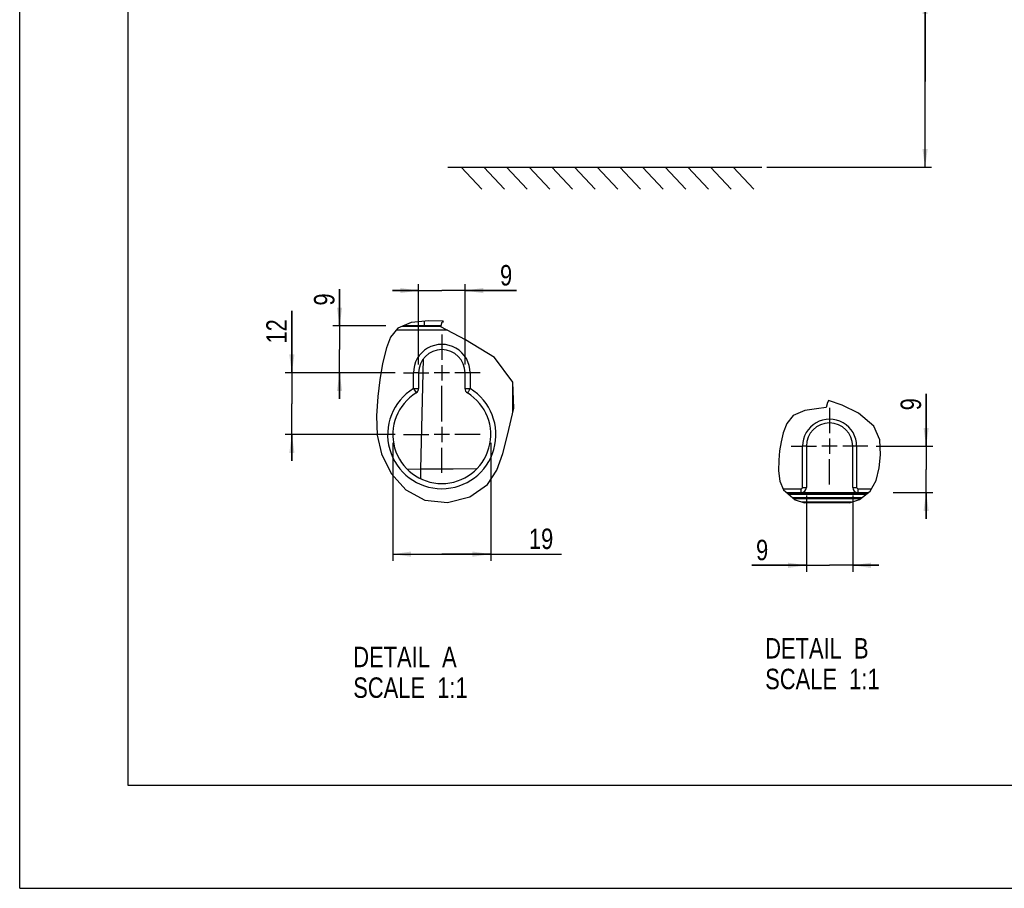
# Model space of a CAD drawing. Header units: inches. Extents: x 0 to 117, y 0 to 83.
# Tile 1 of 60: x 0 to 38, y 0 to 33. Entities that reach past the tile are written whole.
import ezdxf

# ---------------------------------------------------------------- set-up
doc = ezdxf.new("R2010")
doc.units = ezdxf.units.IN
doc.header["$LTSCALE"] = 6.431102
doc.header["$MEASUREMENT"] = 0
doc.linetypes.add('CENTER', pattern=[0.6, 0.375, -0.075, 0.075, -0.075])
doc.layers.get('0').update_dxf_attribs({"linetype": 'CONTINUOUS'})
doc.layers.add('DEFAULT_1', color=7, linetype='CENTER')
doc.styles.get("Standard").update_dxf_attribs({"font": 'txt', "width": 0.8})
doc.dimstyles.new('DIMSTYLE_1', dxfattribs={"dimtxt": 0.78125, "dimasz": 0.7, "dimexe": 0.18, "dimexo": 0.0625, "dimgap": 0.09, "dimtad": 1, "dimdec": 0, "dimzin": 4, "dimdsep": 46, "dimtxsty": 'STANDARD', "dimblk": '_FILLED', "dimblk1": '_FILLED', "dimblk2": '_FILLED', "dimcen": 0.09, "dimadec": 0, "dimazin": 0, "dimtfac": 1, "dimtdec": 0, "dimtofl": 0, "dimtmove": 0, "dimatfit": 3, "dimldrblk": '_FILLED', "dimfxl": 1, "dimtolj": 1, "dimtzin": 4, "dimarcsym": 0})
doc.dimstyles.new('DIMSTYLE_2', dxfattribs={"dimtxt": 0.78125, "dimasz": 0.7, "dimexe": 0.18, "dimexo": 0.0625, "dimgap": 0.09, "dimtad": 1, "dimdec": 0, "dimlfac": 0.2, "dimzin": 4, "dimdsep": 46, "dimtxsty": 'STANDARD', "dimblk": '_FILLED', "dimblk1": '_FILLED', "dimblk2": '_FILLED', "dimcen": 0.09, "dimadec": 0, "dimazin": 0, "dimtfac": 1, "dimtdec": 0, "dimtofl": 0, "dimtmove": 0, "dimatfit": 3, "dimldrblk": '_FILLED', "dimfxl": 1, "dimtolj": 1, "dimtzin": 4, "dimarcsym": 0})

# ---------------------------------------------------------------- blocks, each defined once
blk = doc.blocks.new('_FILLED')
at = {"color": 0, "linetype": 'BYBLOCK'}
blk.add_solid([(0, 0), (-1, 0.143), (-1, -0.143)], dxfattribs=at)
blk = doc.blocks.new('*D1')
at = {"color": 7, "linetype": 'CONTINUOUS'}
for p, q in [((34.562, 30.819), (34.562, 39.525)), ((27.537, 34.098), (34.367, 34.098)), ((34.367, 34.098), (34.812, 34.098)), ((34.562, 34.098), (34.562, 30.819)), ((34.562, 27.54), (34.562, 30.819)), ((28.516, 27.54), (34.367, 27.54)), ((34.367, 27.54), (34.812, 27.54))]:
    blk.add_line(p, q, dxfattribs=at)
at = {"color": 7, "linetype": 'CONTINUOUS', "xscale": 0.7, "yscale": 0.7, "zscale": 0.7}
for p, rotation in [((34.562, 34.098), 90), ((34.562, 27.54), 270)]:
    blk.add_blockref('_FILLED', p, dxfattribs=dict(at, rotation=rotation))
at = {"color": 7, "linetype": 'CONTINUOUS', "insert": (33.585, 35.15), "char_height": 0.7812, "width": 5.625, "attachment_point": 1, "rotation": 90, "line_spacing_factor": 0.9}
blk.add_mtext('MIN 200\\PAIR SPACE\\PINLET', dxfattribs=at)
blk = doc.blocks.new('*D15')
at = {"color": 7, "linetype": 'CONTINUOUS'}
for p, q in [((10.39, 19.692), (10.39, 22.058)), ((10.39, 22.058), (10.39, 18.511)), ((14.339, 19.692), (10.14, 19.692)), ((10.39, 16.33), (10.39, 18.511)), ((14.339, 17.33), (10.14, 17.33)), ((10.39, 17.33), (10.39, 16.33))]:
    blk.add_line(p, q, dxfattribs=at)
at = {"color": 7, "linetype": 'CONTINUOUS', "xscale": 0.7, "yscale": 0.7, "zscale": 0.7}
for p, rotation in [((10.39, 19.692), 270), ((10.39, 17.33), 90)]:
    blk.add_blockref('_FILLED', p, dxfattribs=dict(at, rotation=rotation))
at = {"color": 7, "linetype": 'CONTINUOUS', "insert": (9.413, 20.808), "char_height": 0.7812, "width": 1.25, "attachment_point": 1, "rotation": 90, "line_spacing_factor": 0.9}
blk.add_mtext('12', dxfattribs=at)
blk = doc.blocks.new('*D16')
at = {"color": 7, "linetype": 'CONTINUOUS'}
for p, q in [((12.21, 21.48), (12.21, 22.884)), ((12.21, 22.884), (12.21, 20.586)), ((13.977, 21.48), (11.96, 21.48)), ((12.21, 18.692), (12.21, 20.586)), ((14.339, 19.692), (11.96, 19.692)), ((12.21, 19.692), (12.21, 18.692))]:
    blk.add_line(p, q, dxfattribs=at)
at = {"color": 7, "linetype": 'CONTINUOUS', "xscale": 0.7, "yscale": 0.7, "zscale": 0.7}
for p, rotation in [((12.21, 21.48), 270), ((12.21, 19.692), 90)]:
    blk.add_blockref('_FILLED', p, dxfattribs=dict(at, rotation=rotation))
at = {"color": 7, "linetype": 'CONTINUOUS', "insert": (11.234, 22.259), "char_height": 0.781, "width": 0.625, "attachment_point": 1, "rotation": 90, "line_spacing_factor": 0.9}
blk.add_mtext('9', dxfattribs=at)
blk = doc.blocks.new('*D17')
at = {"color": 7, "linetype": 'CONTINUOUS'}
for p, q in [((15.227, 20.005), (15.227, 23.082)), ((16.999, 20.005), (16.999, 23.082)), ((15.227, 22.832), (14.227, 22.832)), ((14.227, 22.832), (16.113, 22.832)), ((18.961, 22.832), (16.113, 22.832)), ((16.999, 22.832), (18.961, 22.832))]:
    blk.add_line(p, q, dxfattribs=at)
at = {"color": 7, "linetype": 'CONTINUOUS', "xscale": 0.7, "yscale": 0.7, "zscale": 0.7}
blk.add_blockref('_FILLED', (15.227, 22.832), dxfattribs=at)
at = {"color": 7, "linetype": 'CONTINUOUS', "xscale": 0.7, "yscale": 0.7, "zscale": 0.7, "rotation": 180}
blk.add_blockref('_FILLED', (16.999, 22.832), dxfattribs=at)
at = {"color": 7, "linetype": 'CONTINUOUS', "insert": (18.336, 23.808), "char_height": 0.781, "width": 0.625, "attachment_point": 1, "line_spacing_factor": 0.9}
blk.add_mtext('9', dxfattribs=at)
blk = doc.blocks.new('*D18')
at = {"color": 7, "linetype": 'CONTINUOUS'}
for p, q in [((14.243, 17.017), (14.243, 12.515)), ((17.983, 17.017), (17.983, 12.515)), ((14.243, 12.765), (16.113, 12.765)), ((17.983, 12.765), (16.113, 12.765)), ((16.113, 12.765), (20.689, 12.765))]:
    blk.add_line(p, q, dxfattribs=at)
at = {"color": 7, "linetype": 'CONTINUOUS', "xscale": 0.7, "yscale": 0.7, "zscale": 0.7, "rotation": 180}
blk.add_blockref('_FILLED', (14.243, 12.765), dxfattribs=at)
at = {"color": 7, "linetype": 'CONTINUOUS', "xscale": 0.7, "yscale": 0.7, "zscale": 0.7}
blk.add_blockref('_FILLED', (17.983, 12.765), dxfattribs=at)
at = {"color": 7, "linetype": 'CONTINUOUS', "insert": (19.439, 13.741), "char_height": 0.7812, "width": 1.25, "attachment_point": 1, "line_spacing_factor": 0.9}
blk.add_mtext('19', dxfattribs=at)
blk = doc.blocks.new('*D19')
at = {"color": 7, "linetype": 'CONTINUOUS'}
for p, q in [((30.03, 15.002), (30.03, 12.088)), ((31.802, 15.002), (31.802, 12.088)), ((30.03, 12.338), (27.949, 12.338)), ((27.949, 12.338), (30.916, 12.338)), ((32.802, 12.338), (30.916, 12.338)), ((31.802, 12.338), (32.802, 12.338))]:
    blk.add_line(p, q, dxfattribs=at)
at = {"color": 7, "linetype": 'CONTINUOUS', "xscale": 0.7, "yscale": 0.7, "zscale": 0.7}
blk.add_blockref('_FILLED', (30.03, 12.338), dxfattribs=at)
at = {"color": 7, "linetype": 'CONTINUOUS', "xscale": 0.7, "yscale": 0.7, "zscale": 0.7, "rotation": 180}
blk.add_blockref('_FILLED', (31.802, 12.338), dxfattribs=at)
at = {"color": 7, "linetype": 'CONTINUOUS', "insert": (28.574, 13.314), "char_height": 0.781, "width": 0.625, "attachment_point": 3, "line_spacing_factor": 0.9}
blk.add_mtext('9', dxfattribs=at)
blk = doc.blocks.new('*D20')
at = {"color": 7, "linetype": 'CONTINUOUS'}
for p, q in [((34.603, 16.889), (34.603, 18.882)), ((34.603, 18.882), (34.603, 16.003)), ((32.69, 16.889), (34.853, 16.889)), ((34.603, 14.117), (34.603, 16.003)), ((33.341, 15.117), (34.853, 15.117)), ((34.603, 15.117), (34.603, 14.117))]:
    blk.add_line(p, q, dxfattribs=at)
at = {"color": 7, "linetype": 'CONTINUOUS', "xscale": 0.7, "yscale": 0.7, "zscale": 0.7}
for p, rotation in [((34.603, 16.889), 270), ((34.603, 15.117), 90)]:
    blk.add_blockref('_FILLED', p, dxfattribs=dict(at, rotation=rotation))
at = {"color": 7, "linetype": 'CONTINUOUS', "insert": (33.626, 18.257), "char_height": 0.781, "width": 0.625, "attachment_point": 1, "rotation": 90, "line_spacing_factor": 0.9}
blk.add_mtext('9', dxfattribs=at)

msp = doc.modelspace()

# ---------------------------------------------------------------- linework, layer by layer
at = {"color": 7, "linetype": 'CONTINUOUS'}
for p, q in [((0, 0), (0, 82.677)), ((4.134, 78.74), (4.134, 3.937)), ((16.338, 27.545), (28.335, 27.545)), ((16.85, 27.543), (17.637, 26.708)), ((17.716, 27.543), (18.502, 26.708)), ((18.581, 27.543), (19.368, 26.707)), ((19.447, 27.542), (20.233, 26.707)), ((20.312, 27.542), (21.099, 26.707)), ((21.178, 27.542), (21.964, 26.707)), ((22.043, 27.542), (22.83, 26.706)), ((22.909, 27.541), (23.695, 26.706)), ((23.774, 27.541), (24.561, 26.706)), ((24.64, 27.541), (25.426, 26.705)), ((25.506, 27.54), (26.292, 26.705)), ((26.371, 27.54), (27.158, 26.705)), ((27.237, 27.54), (28.023, 26.704)), ((14.944, 21.612), (14.435, 21.396)), ((14.604, 21.468), (16.08, 21.468)), ((16.087, 21.48), (14.634, 21.48)), ((15.616, 21.673), (14.944, 21.612)), ((15.442, 21.657), (15.438, 21.48)), ((16.161, 21.657), (15.616, 21.673)), ((16.08, 21.45), (16.122, 21.64)), ((17.023, 20.952), (16.08, 21.45)), ((16.122, 21.64), (16.141, 21.64)), ((16.141, 21.64), (16.179, 21.639)), ((16.179, 21.639), (16.161, 21.657)), ((14.154, 21.057), (14, 20.649)), ((14.435, 21.396), (14.154, 21.057)), ((16.325, 21.32), (14.372, 21.32)), ((18.13, 20.274), (17.023, 20.952)), ((14, 20.649), (13.852, 20.044)), ((13.852, 20.044), (13.747, 19.421)), ((15.405, 20.222), (15.295, 16.015)), ((16.113, 19.984), (16.113, 19.4)), ((18.82, 19.334), (18.13, 20.274)), ((15.03, 19.091), (15.03, 19.692)), ((15.227, 19.692), (15.03, 19.692)), ((15.227, 19.692), (15.227, 19.091)), ((16.405, 19.692), (15.82, 19.692)), ((16.999, 19.091), (16.999, 19.692)), ((17.195, 19.692), (16.999, 19.692)), ((17.195, 19.692), (17.195, 19.091)), ((13.747, 19.421), (13.673, 18.788)), ((18.861, 18.334), (18.82, 19.333)), ((18.82, 18.158), (18.82, 19.333)), ((15.03, 19.091), (15.132, 18.925)), ((15.03, 19.091), (15.227, 19.091)), ((16.999, 19.091), (17.195, 19.091)), ((13.673, 18.788), (13.623, 18.048)), ((30.829, 18.511), (30.79, 18.372)), ((30.874, 18.629), (30.82, 18.52)), ((30.82, 18.52), (30.826, 18.514)), ((30.826, 18.514), (30.829, 18.511)), ((31.391, 18.459), (30.874, 18.629)), ((32.018, 18.148), (31.391, 18.459)), ((13.623, 18.048), (13.651, 17.314)), ((18.618, 17.304), (18.861, 18.334)), ((29.531, 18.063), (29.285, 17.758)), ((29.966, 18.257), (29.531, 18.063)), ((30.422, 18.316), (29.966, 18.257)), ((30.79, 18.372), (30.422, 18.316)), ((30.43, 18.318), (30.43, 18.316)), ((32.604, 17.655), (32.018, 18.148)), ((29.285, 17.758), (29.149, 17.394)), ((13.651, 17.314), (13.808, 16.594)), ((16.405, 17.33), (15.82, 17.33)), ((16.113, 17.622), (16.113, 17.038)), ((18.444, 16.611), (18.618, 17.304)), ((29.149, 17.394), (29.067, 17.06)), ((32.837, 17.132), (32.604, 17.655)), ((29.067, 17.06), (29.01, 16.716)), ((30.916, 17.181), (30.916, 16.597)), ((32.862, 16.559), (32.837, 17.132)), ((13.808, 16.594), (14.178, 15.84)), ((18.22, 15.967), (18.444, 16.611)), ((29.01, 16.716), (28.976, 16.359)), ((29.882, 15.314), (29.882, 16.889)), ((30.03, 16.889), (29.882, 16.889)), ((30.03, 16.889), (30.03, 15.314)), ((31.208, 16.889), (30.623, 16.889)), ((31.949, 16.889), (31.802, 16.889)), ((31.802, 15.314), (31.802, 16.889)), ((31.949, 16.889), (31.949, 15.314)), ((32.812, 16.061), (32.862, 16.559)), ((28.976, 16.359), (28.971, 15.951)), ((14.178, 15.84), (14.741, 15.216)), ((15.295, 16.015), (14.798, 16.002)), ((16.541, 16.015), (15.295, 16.015)), ((15.295, 16.015), (15.304, 15.646)), ((17.443, 16.018), (16.541, 16.015)), ((17.864, 15.419), (18.22, 15.967)), ((28.971, 15.951), (29.022, 15.557)), ((32.69, 15.579), (32.812, 16.061)), ((17.181, 14.948), (17.864, 15.419)), ((29.022, 15.557), (29.158, 15.215)), ((32.463, 15.17), (32.69, 15.579)), ((14.741, 15.216), (15.47, 14.821)), ((29.138, 15.265), (29.833, 15.265)), ((29.158, 15.215), (29.597, 14.833)), ((29.27, 15.117), (32.396, 15.117)), ((32.336, 15.07), (29.325, 15.07)), ((29.347, 15.05), (32.311, 15.05)), ((29.833, 15.117), (29.833, 15.265)), ((29.882, 15.314), (30.03, 15.314)), ((31.802, 15.314), (31.949, 15.314)), ((31.998, 15.265), (32.516, 15.265)), ((31.998, 15.265), (31.998, 15.117)), ((32.06, 14.852), (32.463, 15.17)), ((15.47, 14.821), (16.332, 14.735)), ((16.332, 14.735), (17.181, 14.948)), ((32.137, 14.913), (29.506, 14.913)), ((29.535, 14.887), (32.104, 14.887)), ((29.597, 14.833), (29.96, 14.724)), ((31.756, 14.749), (29.876, 14.749)), ((31.682, 14.724), (29.96, 14.724)), ((31.682, 14.724), (32.06, 14.852)), ((4.134, 3.937), (112.795, 3.937)), ((0, 0), (116.929, 0))]:
    msp.add_line(p, q, dxfattribs=at)
for points in [[(17.129, 18.982), (17.116, 18.962), (17.106, 18.945), (17.099, 18.933), (17.094, 18.925), (17.092, 18.923)], [(17.195, 19.091), (17.177, 19.062), (17.16, 19.034), (17.144, 19.007), (17.129, 18.982)]]:
    msp.add_lwpolyline(points, dxfattribs=at)
for centre, radius, start, end in [((16.113, 19.692), 1.083, 359.9978, 179.9982), ((16.113, 19.692), 0.886, 0, 180), ((16.113, 17.33), 2.067, 121.5881, 58.4113), ((16.113, 17.33), 1.87, 121.5881, 58.4119), ((15.03, 19.091), 0.197, 301.5881, 360), ((17.195, 19.091), 0.197, 180, 238.4119), ((30.916, 16.889), 1.033, 359.9976, 179.9987), ((30.916, 16.889), 0.886, 0, 180), ((29.833, 15.314), 0.197, 270, 360), ((29.833, 15.314), 0.0492, 270.0002, 0.003), ((31.998, 15.314), 0.197, 180, 270), ((31.998, 15.314), 0.0492, 179.9998, 270.0002)]:
    msp.add_arc(centre, radius, start, end, dxfattribs=at)
at = {"layer": 'DEFAULT_1', "color": 7, "linetype": 'CENTER'}
for p, q in [((16.113, 21.154), (16.113, 20.192)), ((14.651, 19.692), (15.03, 19.692)), ((15.227, 19.692), (15.613, 19.692)), ((16.999, 19.692), (16.613, 19.692)), ((17.574, 19.692), (17.195, 19.692)), ((16.113, 17.83), (16.113, 19.192)), ((30.916, 18.35), (30.916, 17.389)), ((14.651, 17.33), (15.613, 17.33)), ((17.574, 17.33), (16.613, 17.33)), ((16.113, 15.868), (16.113, 16.83)), ((29.454, 16.889), (29.882, 16.889)), ((30.03, 16.889), (30.416, 16.889)), ((31.802, 16.889), (31.416, 16.889)), ((32.377, 16.889), (31.949, 16.889)), ((30.916, 15.427), (30.916, 16.389))]:
    msp.add_line(p, q, dxfattribs=at)

# ---------------------------------------------------------------- texts
at = {"color": 7, "linetype": 'CONTINUOUS', "char_height": 0.7812, "width": 6.25, "attachment_point": 1, "line_spacing_factor": 0.9}
for s, insert in [('DETAIL  B\\PSCALE  1:1', (28.458, 9.559)), ('DETAIL  A\\PSCALE  1:1', (12.733, 9.228))]:
    msp.add_mtext(s, dxfattribs=dict(at, insert=insert))

# ---------------------------------------------------------------- dimensions: what is measured, and where the dimension line sits
at = {"color": 7, "linetype": 'CONTINUOUS'}
dim = msp.add_linear_dim(base=(34.562, 27.54), p1=(27.537, 34.098), p2=(28.516, 27.54), angle=270, text='MIN 200\\PAIR SPACE\\PINLET', dimstyle='DIMSTYLE_1', dxfattribs=at)
dim.commit()
dim.dimension.update_dxf_attribs({"geometry": '*D1', "text_midpoint": (35.148, 37.963), "dimtype": 160})
for base, p1, p2, picture, middle in [((16.999, 22.832), (15.227, 20.005), (16.999, 20.005), '*D17', (18.649, 23.417)), ((17.983, 12.765), (14.243, 17.017), (17.983, 17.017), '*D18', (20.064, 13.351)), ((31.802, 12.338), (30.03, 15.002), (31.802, 15.002), '*D19', (27.637, 12.924))]:
    dim = msp.add_linear_dim(base=base, p1=p1, p2=p2, dimstyle='DIMSTYLE_2', dxfattribs=at)
    dim.commit()
    dim.dimension.update_dxf_attribs({"geometry": picture, "text_midpoint": middle, "dimtype": 160})
for base, p1, p2, angle, picture, middle in [((12.21, 21.48), (14.339, 19.692), (13.977, 21.48), 90, '*D16', (11.624, 22.571)), ((10.39, 19.692), (14.339, 17.33), (14.339, 19.692), 90, '*D15', (9.804, 21.433)), ((34.603, 15.117), (32.69, 16.889), (33.341, 15.117), 270, '*D20', (34.017, 18.57))]:
    dim = msp.add_linear_dim(base=base, p1=p1, p2=p2, angle=angle, dimstyle='DIMSTYLE_2', dxfattribs=at)
    dim.commit()
    dim.dimension.update_dxf_attribs({"geometry": picture, "text_midpoint": middle, "dimtype": 160})

doc.saveas('drawing.dxf')
